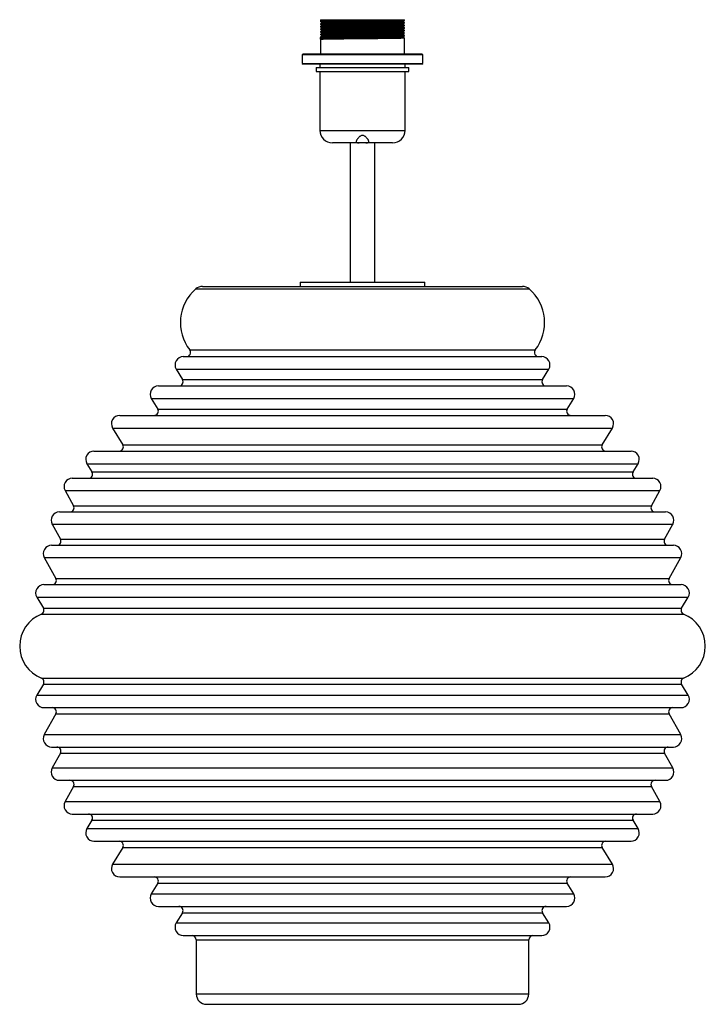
# Paper-space layout '_Derecha' of a CAD drawing. Header units: millimetres. Extents: x -165 to 165, y 9 to 483.
import ezdxf

# ---------------------------------------------------------------- set-up
doc = ezdxf.new("R2010")
doc.units = ezdxf.units.MM

psp = doc.layouts.new('_Derecha')

# ---------------------------------------------------------------- linework, layer by layer
at = {"color": 7, "linetype": 'Continuous', "lineweight": 25}
for p, q in [((-20.3, 483.46), (-20.3, 482.52)), ((-20.3, 483.46), (20.3, 483.46)), ((-20.3, 481.43), (-20.3, 481.27)), ((-20.3, 480.18), (-20.3, 480.02)), ((-19.62, 482.13), (-19.62, 481.82)), ((-19.62, 480.88), (-19.62, 480.57)), ((-19.62, 479.63), (-19.62, 479.32)), ((19.62, 482.44), (19.62, 482.76)), ((19.62, 481.19), (19.62, 481.51)), ((19.62, 479.94), (19.62, 480.26)), ((19.62, 478.69), (19.62, 479.01)), ((20.3, 483.15), (20.3, 483.46)), ((20.3, 481.9), (20.3, 482.05)), ((20.3, 480.65), (20.3, 480.8)), ((20.3, 479.4), (20.3, 479.55)), ((-20.3, 478.93), (-20.3, 478.77)), ((-20.3, 477.68), (-20.3, 477.52)), ((-20.3, 476.43), (-20.3, 476.27)), ((-20.3, 475.18), (-20.3, 475.02)), ((-20.17, 474.01), (-20.17, 474.95)), ((-19.62, 478.38), (-19.62, 478.07)), ((-19.62, 477.13), (-19.62, 476.82)), ((-19.62, 475.88), (-19.62, 475.57)), ((-19.62, 474.63), (-19.62, 474.32)), ((19.62, 477.44), (19.62, 477.76)), ((19.62, 476.19), (19.62, 476.51)), ((19.62, 474.94), (19.62, 475.26)), ((20.3, 478.15), (20.3, 478.3)), ((20.3, 476.9), (20.3, 477.05)), ((20.3, 475.65), (20.3, 475.8)), ((20.3, 467), (20.3, 474.55)), ((-20.3, 473.93), (-20.3, 467)), ((-28.58, 467), (-29, 466.58)), ((-29, 466.58), (-29, 462.42)), ((29, 466.58), (-29, 466.58)), ((-28.58, 467), (28.58, 467)), ((29, 466.58), (28.58, 467)), ((29, 462.42), (29, 466.58)), ((-29, 462.42), (-28.58, 462)), ((-29, 462.42), (29, 462.42)), ((28.58, 462), (-28.58, 462)), ((-22.25, 460.5), (-22.25, 458.55)), ((-22.25, 460.5), (22.25, 460.5)), ((-20.5, 462), (-20.5, 460.5)), ((20.5, 460.5), (20.5, 462)), ((22.25, 458.55), (22.25, 460.5)), ((28.58, 462), (29, 462.42)), ((-22.25, 458.55), (22.25, 458.55)), ((-20.5, 458.55), (-20.5, 430.15)), ((20.5, 430.15), (20.5, 458.55)), ((14.5, 424.15), (-14.5, 424.15)), ((-6, 424.15), (-6, 357)), ((6, 357), (6, 424.15)), ((-30, 357), (-30, 355)), ((-30, 357), (30, 357)), ((30, 355), (30, 357)), ((-77.07, 355), (77.07, 355)), ((-86.33, 321.17), (86.33, 321.17)), ((-89.75, 315.09), (-86.73, 310.12)), ((86.73, 310.12), (89.75, 315.09)), ((-98.32, 307.08), (98.32, 307.08)), ((-101.74, 301), (-98.65, 295.93)), ((98.65, 295.93), (101.74, 301)), ((-116.97, 292.89), (116.97, 292.89)), ((-120.39, 286.81), (-115.48, 278.75)), ((115.48, 278.75), (120.39, 286.81)), ((-129.36, 275.71), (129.36, 275.71)), ((-132.78, 269.63), (-130.35, 265.64)), ((130.35, 265.64), (132.78, 269.63)), ((-139.8, 262.6), (139.8, 262.6)), ((-143.29, 256.65), (-139.21, 249.34)), ((139.21, 249.34), (143.29, 256.65)), ((-146.02, 246.36), (146.02, 246.36)), ((-149.51, 240.42), (-145.56, 233.32)), ((145.56, 233.32), (149.51, 240.42)), ((-149.83, 230.34), (149.83, 230.34)), ((-153.32, 224.4), (-147.72, 214.35)), ((147.72, 214.35), (153.32, 224.4)), ((-153.47, 211.38), (153.47, 211.38)), ((-156.89, 205.3), (-153.74, 200.12)), ((153.74, 200.12), (156.89, 205.3)), ((-153.74, 163.4), (-156.89, 158.21)), ((156.89, 158.21), (153.74, 163.4)), ((-153.47, 152.14), (153.47, 152.14)), ((-147.72, 149.16), (-153.32, 139.12)), ((153.32, 139.12), (147.72, 149.16)), ((-149.83, 133.17), (149.83, 133.17)), ((-145.56, 130.2), (-149.51, 123.1)), ((149.51, 123.1), (145.56, 130.2)), ((-146.02, 117.15), (146.02, 117.15)), ((-139.21, 114.18), (-143.29, 106.86)), ((143.29, 106.86), (139.21, 114.18)), ((-139.8, 100.91), (139.8, 100.91)), ((-130.35, 97.87), (-132.78, 93.89)), ((132.78, 93.89), (130.35, 97.87)), ((-129.36, 87.81), (129.36, 87.81)), ((-115.48, 84.77), (-120.39, 76.71)), ((120.39, 76.71), (115.48, 84.77)), ((-116.97, 70.63), (116.97, 70.63)), ((-98.65, 67.59), (-101.74, 62.51)), ((101.74, 62.51), (98.65, 67.59)), ((-98.32, 56.43), (98.32, 56.43)), ((-86.73, 53.39), (-89.75, 48.43)), ((89.75, 48.43), (86.73, 53.39)), ((-86.33, 42.35), (86.33, 42.35)), ((-80.12, 40.35), (-80.12, 14.26)), ((80.12, 14.26), (80.12, 40.35)), ((-75.12, 9.26), (75.12, 9.26))]:
    psp.add_line(p, q, dxfattribs=at)
at = {"color": 8, "linetype": 'Continuous', "lineweight": 25}
for p, q in [((-20.5, 430.15), (20.5, 430.15)), ((-80.37, 353.76), (80.37, 353.76)), ((-83.2, 324.39), (83.2, 324.39)), ((-89.75, 315.09), (89.75, 315.09)), ((-86.73, 310.12), (86.73, 310.12)), ((-101.74, 301), (101.74, 301)), ((-98.65, 295.93), (98.65, 295.93)), ((-120.39, 286.81), (120.39, 286.81)), ((-115.48, 278.75), (115.48, 278.75)), ((-132.78, 269.63), (132.78, 269.63)), ((-130.35, 265.64), (130.35, 265.64)), ((-143.29, 256.65), (143.29, 256.65)), ((-139.21, 249.34), (139.21, 249.34)), ((-149.51, 240.42), (149.51, 240.42)), ((-145.56, 233.32), (145.56, 233.32)), ((-153.32, 224.4), (153.32, 224.4)), ((-147.72, 214.35), (147.72, 214.35)), ((-156.89, 205.3), (156.89, 205.3)), ((-153.74, 200.12), (153.74, 200.12)), ((-154.7, 197.22), (154.7, 197.22)), ((-154.7, 166.29), (154.7, 166.29)), ((-153.74, 163.4), (153.74, 163.4)), ((-156.89, 158.21), (156.89, 158.21)), ((-147.72, 149.16), (147.72, 149.16)), ((-153.32, 139.12), (153.32, 139.12)), ((-145.56, 130.2), (145.56, 130.2)), ((-149.51, 123.1), (149.51, 123.1)), ((-139.21, 114.18), (139.21, 114.18)), ((-143.29, 106.86), (143.29, 106.86)), ((-130.35, 97.87), (130.35, 97.87)), ((-132.78, 93.89), (132.78, 93.89)), ((-115.48, 84.77), (115.48, 84.77)), ((-120.39, 76.71), (120.39, 76.71)), ((-98.65, 67.59), (98.65, 67.59)), ((-101.74, 62.51), (101.74, 62.51)), ((-86.73, 53.39), (86.73, 53.39)), ((-89.75, 48.43), (89.75, 48.43)), ((-80.12, 40.35), (80.12, 40.35)), ((-80.12, 14.26), (80.12, 14.26))]:
    psp.add_line(p, q, dxfattribs=at)
at = {"color": 7, "linetype": 'Continuous', "lineweight": 25}
for centre, radius, start, end in [((-14.5, 430.15), 6, 180, 270), ((14.5, 430.15), 6, 270, 0), ((-66.2, 337.57), 21.52, 131.1917, 217.7722), ((-77.07, 350), 5, 90, 131.1917), ((77.07, 350), 5, 48.8083, 90), ((66.2, 337.57), 21.52, 322.2278, 48.8083), ((-84.79, 323.17), 2, 270, 37.7722), ((84.79, 323.17), 2, 142.2278, 270), ((-86.33, 317.17), 4, 90, 211.3041), ((86.33, 317.17), 4, 328.6959, 90), ((-88.44, 309.08), 2, 270, 31.3041), ((88.44, 309.08), 2, 148.6959, 270), ((-98.32, 303.08), 4, 90, 211.3041), ((98.32, 303.08), 4, 328.6959, 90), ((-100.36, 294.89), 2, 270, 31.3041), ((100.36, 294.89), 2, 148.6959, 270), ((-116.97, 288.89), 4, 90, 211.3041), ((116.97, 288.89), 4, 328.6959, 90), ((-129.36, 271.71), 4, 90, 211.3041), ((-117.19, 277.71), 2, 270, 31.3041), ((117.19, 277.71), 2, 148.6959, 270), ((129.36, 271.71), 4, 328.6959, 90), ((-132.06, 264.6), 2, 270, 31.3041), ((132.06, 264.6), 2, 148.6959, 270), ((-139.8, 258.6), 4, 90, 209.1359), ((139.8, 258.6), 4, 330.8641, 90), ((-140.96, 248.36), 2, 270, 29.1359), ((140.96, 248.36), 2, 150.8641, 270), ((-146.02, 242.36), 4, 90, 209.1359), ((146.02, 242.36), 4, 330.8641, 90), ((-147.3, 232.34), 2, 270, 29.1359), ((147.3, 232.34), 2, 150.8641, 270), ((-149.83, 226.34), 4, 90, 209.1359), ((149.83, 226.34), 4, 330.8641, 90), ((-149.47, 213.38), 2, 270, 29.1359), ((149.47, 213.38), 2, 150.8641, 270), ((-153.47, 207.38), 4, 90, 211.3041), ((153.47, 207.38), 4, 328.6959, 90), ((-155.45, 199.08), 2, 291.8705, 31.3041), ((155.45, 199.08), 2, 148.6959, 248.1295), ((-148.5, 181.76), 16.66, 111.8705, 248.1295), ((148.5, 181.76), 16.66, 291.8705, 68.1295), ((-155.45, 164.44), 2, 328.6959, 68.1295), ((155.45, 164.44), 2, 111.8705, 211.3041), ((-153.47, 156.14), 4, 148.6959, 270), ((153.47, 156.14), 4, 270, 31.3041), ((-149.47, 150.14), 2, 330.8641, 90), ((149.47, 150.14), 2, 90, 209.1359), ((-149.83, 137.17), 4, 150.8641, 270), ((149.83, 137.17), 4, 270, 29.1359), ((-147.3, 131.17), 2, 330.8641, 90), ((147.3, 131.17), 2, 90, 209.1359), ((-146.02, 121.15), 4, 150.8641, 270), ((146.02, 121.15), 4, 270, 29.1359), ((-140.96, 115.15), 2, 330.8641, 90), ((140.96, 115.15), 2, 90, 209.1359), ((-139.8, 104.91), 4, 150.8641, 270), ((139.8, 104.91), 4, 270, 29.1359), ((-132.06, 98.91), 2, 328.6959, 90), ((132.06, 98.91), 2, 90, 211.3041), ((-129.36, 91.81), 4, 148.6959, 270), ((129.36, 91.81), 4, 270, 31.3041), ((-117.19, 85.81), 2, 328.6959, 90), ((117.19, 85.81), 2, 90, 211.3041), ((-116.97, 74.63), 4, 148.6959, 270), ((116.97, 74.63), 4, 270, 31.3041), ((-100.36, 68.63), 2, 328.6959, 90), ((100.36, 68.63), 2, 90, 211.3041), ((-98.32, 60.43), 4, 148.6959, 270), ((98.32, 60.43), 4, 270, 31.3041), ((-88.44, 54.43), 2, 328.6959, 90), ((88.44, 54.43), 2, 90, 211.3041), ((-86.33, 46.35), 4, 148.6959, 270), ((86.33, 46.35), 4, 270, 31.3041), ((-82.12, 40.35), 2, 0, 90), ((82.12, 40.35), 2, 90, 180), ((-75.12, 14.26), 5, 180, 270), ((75.12, 14.26), 5, 270, 0)]:
    psp.add_arc(centre, radius, start, end, dxfattribs=at)
for points, knots in [([(-20.3, 482.52), (-20.18, 482.45), (-19.96, 482.32), (-19.74, 482.19), (-19.62, 482.13)], [0, 0, 0, 0, 0.502006, 1, 1, 1, 1]), ([(-19.62, 481.82), (-19.73, 481.76), (-19.96, 481.63), (-20.18, 481.5), (-20.3, 481.43)], [0, 0, 0, 0, 0.499999, 1, 1, 1, 1]), ([(-20.3, 481.27), (-20.18, 481.2), (-19.96, 481.07), (-19.74, 480.94), (-19.62, 480.88)], [0, 0, 0, 0, 0.502006, 1, 1, 1, 1]), ([(-19.62, 480.57), (-19.73, 480.51), (-19.96, 480.38), (-20.18, 480.25), (-20.3, 480.18)], [0, 0, 0, 0, 0.4999992, 1, 1, 1, 1]), ([(-20.3, 480.02), (-20.18, 479.95), (-19.96, 479.82), (-19.74, 479.69), (-19.62, 479.63)], [0, 0, 0, 0, 0.502006, 1, 1, 1, 1]), ([(-19.62, 479.32), (-19.73, 479.26), (-19.96, 479.13), (-20.18, 479), (-20.3, 478.93)], [0, 0, 0, 0, 0.499999, 1, 1, 1, 1]), ([(20.23, 483.14), (20.17, 483.13), (20.04, 483.11), (18.65, 483.06), (16.37, 483.02), (13.27, 482.98), (9.53, 482.93), (5.3, 482.89), (0.83, 482.84), (-3.67, 482.8), (-8.01, 482.75), (-11.96, 482.71), (-15.3, 482.67), (-17.93, 482.62), (-19.61, 482.58), (-20.36, 482.54), (-20.23, 482.53), (-20.2, 482.52)], [0, 0, 0, 0, 0.058571, 0.130169, 0.201526, 0.271315, 0.342297, 0.414007, 0.484678, 0.554645, 0.626176, 0.697629, 0.767493, 0.838321, 0.910038, 0.980876, 1, 1, 1, 1]), ([(20.26, 482.05), (20.2, 482.04), (20.07, 482.01), (18.65, 481.97), (16.36, 481.92), (13.27, 481.88), (9.53, 481.84), (5.3, 481.79), (0.83, 481.75), (-3.67, 481.71), (-8.01, 481.66), (-11.96, 481.62), (-15.3, 481.57), (-17.93, 481.53), (-19.61, 481.48), (-20.36, 481.45), (-20.23, 481.43), (-20.2, 481.43)], [0, 0, 0, 0, 0.063443, 0.13467, 0.205658, 0.275086, 0.345701, 0.417039, 0.487345, 0.55695, 0.62811, 0.699194, 0.768696, 0.839158, 0.910503, 0.980975, 1, 1, 1, 1]), ([(20.23, 481.89), (20.17, 481.88), (20.04, 481.86), (18.65, 481.81), (16.37, 481.77), (13.27, 481.73), (9.53, 481.68), (5.3, 481.64), (0.83, 481.59), (-3.67, 481.55), (-8.01, 481.5), (-11.96, 481.46), (-15.3, 481.42), (-17.93, 481.37), (-19.61, 481.33), (-20.36, 481.29), (-20.23, 481.28), (-20.2, 481.27)], [0, 0, 0, 0, 0.058571, 0.130169, 0.201526, 0.271315, 0.342297, 0.414007, 0.484678, 0.554645, 0.626176, 0.697629, 0.767493, 0.838321, 0.910038, 0.980876, 1, 1, 1, 1]), ([(20.26, 480.8), (20.2, 480.79), (20.07, 480.76), (18.65, 480.72), (16.36, 480.67), (13.27, 480.63), (9.53, 480.59), (5.3, 480.54), (0.83, 480.5), (-3.67, 480.46), (-8.01, 480.41), (-11.96, 480.37), (-15.3, 480.32), (-17.93, 480.28), (-19.61, 480.23), (-20.36, 480.2), (-20.23, 480.18), (-20.2, 480.18)], [0, 0, 0, 0, 0.063443, 0.13467, 0.205658, 0.275086, 0.345701, 0.417039, 0.487345, 0.55695, 0.62811, 0.699194, 0.768696, 0.839158, 0.910503, 0.980975, 1, 1, 1, 1]), ([(20.23, 480.64), (20.17, 480.63), (20.04, 480.61), (18.65, 480.56), (16.37, 480.52), (13.27, 480.48), (9.53, 480.43), (5.3, 480.39), (0.83, 480.34), (-3.67, 480.3), (-8.01, 480.25), (-11.96, 480.21), (-15.3, 480.17), (-17.93, 480.12), (-19.61, 480.08), (-20.36, 480.04), (-20.23, 480.03), (-20.2, 480.02)], [0, 0, 0, 0, 0.058571, 0.130169, 0.201526, 0.271315, 0.342297, 0.414007, 0.484678, 0.554645, 0.626176, 0.697629, 0.767493, 0.838321, 0.910038, 0.980876, 1, 1, 1, 1]), ([(20.26, 479.55), (20.2, 479.54), (20.07, 479.51), (18.65, 479.47), (16.36, 479.42), (13.27, 479.38), (9.53, 479.34), (5.3, 479.29), (0.83, 479.25), (-3.67, 479.21), (-8.01, 479.16), (-11.96, 479.12), (-15.3, 479.07), (-17.93, 479.03), (-19.61, 478.98), (-20.36, 478.95), (-20.23, 478.93), (-20.2, 478.93)], [0, 0, 0, 0, 0.063443, 0.13467, 0.205658, 0.275086, 0.345701, 0.417039, 0.487345, 0.55695, 0.62811, 0.699194, 0.768696, 0.839158, 0.910503, 0.980975, 1, 1, 1, 1]), ([(20.23, 479.39), (20.17, 479.38), (20.04, 479.36), (18.65, 479.31), (16.37, 479.27), (13.27, 479.23), (9.53, 479.18), (5.3, 479.14), (0.83, 479.09), (-3.67, 479.05), (-8.01, 479), (-11.96, 478.96), (-15.3, 478.92), (-17.93, 478.87), (-19.61, 478.83), (-20.36, 478.79), (-20.23, 478.78), (-20.2, 478.77)], [0, 0, 0, 0, 0.058571, 0.130169, 0.201526, 0.271315, 0.342297, 0.414007, 0.484678, 0.554645, 0.626176, 0.697629, 0.767493, 0.838321, 0.910038, 0.980876, 1, 1, 1, 1]), ([(19.58, 482.44), (19.53, 482.43), (19.4, 482.4), (18.03, 482.36), (15.82, 482.31), (12.83, 482.27), (9.21, 482.23), (5.12, 482.18), (0.8, 482.14), (-3.55, 482.1), (-7.75, 482.05), (-11.56, 482.01), (-14.79, 481.96), (-17.34, 481.92), (-18.95, 481.87), (-19.68, 481.84), (-19.57, 481.83), (-19.55, 481.82)], [0, 0, 0, 0, 0.063794, 0.135401, 0.206768, 0.276566, 0.347557, 0.419276, 0.489957, 0.559933, 0.631473, 0.702936, 0.772808, 0.843646, 0.915372, 0.986219, 1, 1, 1, 1]), ([(19.58, 481.19), (19.53, 481.18), (19.4, 481.15), (18.03, 481.11), (15.82, 481.06), (12.83, 481.02), (9.21, 480.98), (5.12, 480.93), (0.8, 480.89), (-3.55, 480.85), (-7.75, 480.8), (-11.56, 480.76), (-14.79, 480.71), (-17.34, 480.67), (-18.95, 480.62), (-19.68, 480.59), (-19.57, 480.58), (-19.55, 480.57)], [0, 0, 0, 0, 0.0637936, 0.1354008, 0.2067678, 0.2765659, 0.3475574, 0.4192764, 0.4899566, 0.5599328, 0.6314727, 0.7029357, 0.7728082, 0.8436459, 0.9153719, 0.9862192, 1, 1, 1, 1]), ([(19.58, 479.94), (19.53, 479.93), (19.4, 479.9), (18.03, 479.86), (15.82, 479.81), (12.83, 479.77), (9.21, 479.73), (5.12, 479.68), (0.8, 479.64), (-3.55, 479.6), (-7.75, 479.55), (-11.56, 479.51), (-14.79, 479.46), (-17.34, 479.42), (-18.95, 479.37), (-19.68, 479.34), (-19.57, 479.33), (-19.55, 479.32)], [0, 0, 0, 0, 0.063794, 0.135401, 0.206768, 0.276566, 0.347557, 0.419276, 0.489957, 0.559933, 0.631473, 0.702936, 0.772808, 0.843646, 0.915372, 0.986219, 1, 1, 1, 1]), ([(19.56, 482.75), (19.5, 482.74), (19.37, 482.72), (18.03, 482.67), (15.82, 482.63), (12.82, 482.59), (9.21, 482.54), (5.12, 482.5), (0.8, 482.45), (-3.55, 482.41), (-7.75, 482.36), (-11.56, 482.32), (-14.79, 482.28), (-17.33, 482.23), (-18.96, 482.19), (-19.69, 482.15), (-19.56, 482.14), (-19.53, 482.13)], [0, 0, 0, 0, 0.058549, 0.130148, 0.201507, 0.271298, 0.342282, 0.413993, 0.484666, 0.554635, 0.626167, 0.697622, 0.767487, 0.838317, 0.910036, 0.980875, 1, 1, 1, 1]), ([(19.56, 481.5), (19.5, 481.49), (19.37, 481.47), (18.03, 481.42), (15.82, 481.38), (12.82, 481.34), (9.21, 481.29), (5.12, 481.25), (0.8, 481.2), (-3.55, 481.16), (-7.75, 481.11), (-11.56, 481.07), (-14.79, 481.03), (-17.33, 480.98), (-18.96, 480.94), (-19.69, 480.9), (-19.56, 480.89), (-19.53, 480.88)], [0, 0, 0, 0, 0.058549, 0.130148, 0.201507, 0.271298, 0.342282, 0.413993, 0.484666, 0.554635, 0.626167, 0.697622, 0.767487, 0.838317, 0.910036, 0.980875, 1, 1, 1, 1]), ([(19.56, 480.25), (19.5, 480.24), (19.37, 480.22), (18.03, 480.17), (15.82, 480.13), (12.82, 480.09), (9.21, 480.04), (5.12, 480), (0.8, 479.95), (-3.55, 479.91), (-7.75, 479.86), (-11.56, 479.82), (-14.79, 479.78), (-17.33, 479.73), (-18.96, 479.69), (-19.69, 479.65), (-19.56, 479.64), (-19.53, 479.63)], [0, 0, 0, 0, 0.0585485, 0.130148, 0.2015074, 0.271298, 0.3422819, 0.4139932, 0.4846659, 0.5546345, 0.6261668, 0.6976222, 0.7674871, 0.8383172, 0.9100356, 0.9808752, 1, 1, 1, 1]), ([(19.56, 479), (19.5, 478.99), (19.37, 478.97), (18.03, 478.92), (15.82, 478.88), (12.82, 478.84), (9.21, 478.79), (5.12, 478.75), (0.8, 478.7), (-3.55, 478.66), (-7.75, 478.61), (-11.56, 478.57), (-14.79, 478.53), (-17.33, 478.48), (-18.96, 478.44), (-19.69, 478.4), (-19.56, 478.39), (-19.53, 478.38)], [0, 0, 0, 0, 0.058549, 0.130148, 0.201507, 0.271298, 0.342282, 0.413993, 0.484666, 0.554635, 0.626167, 0.697622, 0.767487, 0.838317, 0.910036, 0.980875, 1, 1, 1, 1]), ([(19.62, 482.75), (19.73, 482.82), (19.96, 482.95), (20.18, 483.08), (20.3, 483.14)], [0, 0, 0, 0, 0.499999, 1, 1, 1, 1]), ([(20.3, 482.06), (20.18, 482.12), (19.96, 482.25), (19.74, 482.38), (19.62, 482.45)], [0, 0, 0, 0, 0.502006, 1, 1, 1, 1]), ([(19.62, 481.5), (19.73, 481.57), (19.96, 481.7), (20.18, 481.83), (20.3, 481.89)], [0, 0, 0, 0, 0.4999992, 1, 1, 1, 1]), ([(20.3, 480.81), (20.18, 480.87), (19.96, 481), (19.74, 481.13), (19.62, 481.2)], [0, 0, 0, 0, 0.502006, 1, 1, 1, 1]), ([(19.62, 480.25), (19.73, 480.32), (19.96, 480.45), (20.18, 480.58), (20.3, 480.64)], [0, 0, 0, 0, 0.4999992, 1, 1, 1, 1]), ([(20.3, 479.56), (20.18, 479.62), (19.96, 479.75), (19.74, 479.88), (19.62, 479.95)], [0, 0, 0, 0, 0.502006, 1, 1, 1, 1]), ([(19.62, 479), (19.73, 479.07), (19.96, 479.2), (20.18, 479.33), (20.3, 479.39)], [0, 0, 0, 0, 0.4999992, 1, 1, 1, 1]), ([(-20.3, 478.77), (-20.18, 478.7), (-19.96, 478.57), (-19.74, 478.44), (-19.62, 478.38)], [0, 0, 0, 0, 0.502006, 1, 1, 1, 1]), ([(-19.62, 478.07), (-19.73, 478.01), (-19.96, 477.88), (-20.18, 477.75), (-20.3, 477.68)], [0, 0, 0, 0, 0.4999992, 1, 1, 1, 1]), ([(-20.3, 477.52), (-20.18, 477.45), (-19.96, 477.32), (-19.74, 477.19), (-19.62, 477.13)], [0, 0, 0, 0, 0.502006, 1, 1, 1, 1]), ([(-19.62, 476.82), (-19.73, 476.76), (-19.96, 476.63), (-20.18, 476.5), (-20.3, 476.43)], [0, 0, 0, 0, 0.4999992, 1, 1, 1, 1]), ([(-20.3, 476.27), (-20.18, 476.2), (-19.96, 476.07), (-19.74, 475.94), (-19.62, 475.88)], [0, 0, 0, 0, 0.502006, 1, 1, 1, 1]), ([(-19.62, 475.57), (-19.73, 475.51), (-19.96, 475.38), (-20.18, 475.25), (-20.3, 475.18)], [0, 0, 0, 0, 0.4999992, 1, 1, 1, 1]), ([(-20.3, 475.02), (-20.18, 474.95), (-19.96, 474.82), (-19.74, 474.69), (-19.62, 474.63)], [0, 0, 0, 0, 0.502006, 1, 1, 1, 1]), ([(-19.62, 474.32), (-19.73, 474.26), (-19.96, 474.13), (-20.18, 474), (-20.3, 473.93)], [0, 0, 0, 0, 0.4999992, 1, 1, 1, 1]), ([(20.26, 478.3), (20.2, 478.29), (20.07, 478.26), (18.65, 478.22), (16.36, 478.17), (13.27, 478.13), (9.53, 478.09), (5.3, 478.04), (0.83, 478), (-3.67, 477.96), (-8.01, 477.91), (-11.96, 477.87), (-15.3, 477.82), (-17.93, 477.78), (-19.61, 477.73), (-20.36, 477.7), (-20.23, 477.68), (-20.2, 477.68)], [0, 0, 0, 0, 0.063443, 0.13467, 0.205658, 0.275086, 0.345701, 0.417039, 0.487345, 0.55695, 0.62811, 0.699194, 0.768696, 0.839158, 0.910503, 0.980975, 1, 1, 1, 1]), ([(20.23, 478.14), (20.17, 478.13), (20.04, 478.11), (18.65, 478.06), (16.37, 478.02), (13.27, 477.98), (9.53, 477.93), (5.3, 477.89), (0.83, 477.84), (-3.67, 477.8), (-8.01, 477.75), (-11.96, 477.71), (-15.3, 477.67), (-17.93, 477.62), (-19.61, 477.58), (-20.36, 477.54), (-20.23, 477.53), (-20.2, 477.52)], [0, 0, 0, 0, 0.058571, 0.130169, 0.201526, 0.271315, 0.342297, 0.414007, 0.484678, 0.554645, 0.626176, 0.697629, 0.767493, 0.838321, 0.910038, 0.980876, 1, 1, 1, 1]), ([(20.26, 477.05), (20.2, 477.04), (20.07, 477.01), (18.65, 476.97), (16.36, 476.92), (13.27, 476.88), (9.53, 476.84), (5.3, 476.79), (0.83, 476.75), (-3.67, 476.71), (-8.01, 476.66), (-11.96, 476.62), (-15.3, 476.57), (-17.93, 476.53), (-19.61, 476.48), (-20.36, 476.45), (-20.23, 476.43), (-20.2, 476.43)], [0, 0, 0, 0, 0.063443, 0.13467, 0.205658, 0.275086, 0.345701, 0.417039, 0.487345, 0.55695, 0.62811, 0.699194, 0.768696, 0.839158, 0.910503, 0.980975, 1, 1, 1, 1]), ([(20.23, 476.89), (20.17, 476.88), (20.04, 476.86), (18.65, 476.81), (16.37, 476.77), (13.27, 476.73), (9.53, 476.68), (5.3, 476.64), (0.83, 476.59), (-3.67, 476.55), (-8.01, 476.5), (-11.96, 476.46), (-15.3, 476.42), (-17.93, 476.37), (-19.61, 476.33), (-20.36, 476.29), (-20.23, 476.28), (-20.2, 476.27)], [0, 0, 0, 0, 0.058571, 0.130169, 0.201526, 0.271315, 0.342297, 0.414007, 0.484678, 0.554645, 0.626176, 0.697629, 0.767493, 0.838321, 0.910038, 0.980876, 1, 1, 1, 1]), ([(20.26, 475.8), (20.2, 475.79), (20.07, 475.76), (18.65, 475.72), (16.36, 475.67), (13.27, 475.63), (9.53, 475.59), (5.3, 475.54), (0.83, 475.5), (-3.67, 475.46), (-8.01, 475.41), (-11.96, 475.37), (-15.3, 475.32), (-17.93, 475.28), (-19.61, 475.23), (-20.36, 475.2), (-20.23, 475.18), (-20.2, 475.18)], [0, 0, 0, 0, 0.063443, 0.13467, 0.205658, 0.275086, 0.345701, 0.417039, 0.487345, 0.55695, 0.62811, 0.699194, 0.768696, 0.839158, 0.910503, 0.980975, 1, 1, 1, 1]), ([(20.23, 475.64), (20.17, 475.63), (20.04, 475.61), (18.65, 475.56), (16.37, 475.52), (13.27, 475.48), (9.53, 475.43), (5.3, 475.39), (0.83, 475.34), (-3.67, 475.3), (-8.01, 475.25), (-11.96, 475.21), (-15.3, 475.17), (-17.93, 475.12), (-19.62, 475.08), (-20.33, 475.04), (-20.25, 475.03), (-20.23, 475.02)], [0, 0, 0, 0, 0.058569, 0.130165, 0.20152, 0.271307, 0.342287, 0.413995, 0.484664, 0.554629, 0.626157, 0.697609, 0.76747, 0.838296, 0.910011, 0.980847, 1, 1, 1, 1]), ([(20.26, 474.55), (20.2, 474.54), (20.07, 474.51), (18.65, 474.47), (16.36, 474.42), (13.27, 474.38), (9.53, 474.34), (5.3, 474.29), (0.83, 474.25), (-3.67, 474.21), (-8.01, 474.16), (-11.96, 474.12), (-15.3, 474.07), (-17.93, 474.03), (-19.62, 473.98), (-20.33, 473.95), (-20.25, 473.93), (-20.23, 473.93)], [0, 0, 0, 0, 0.063441, 0.134666, 0.205652, 0.275078, 0.345691, 0.417027, 0.48733, 0.556933, 0.628092, 0.699174, 0.768673, 0.839133, 0.910477, 0.980946, 1, 1, 1, 1]), ([(19.58, 478.69), (19.53, 478.68), (19.4, 478.65), (18.03, 478.61), (15.82, 478.56), (12.83, 478.52), (9.21, 478.48), (5.12, 478.43), (0.8, 478.39), (-3.55, 478.35), (-7.75, 478.3), (-11.56, 478.26), (-14.79, 478.21), (-17.34, 478.17), (-18.95, 478.12), (-19.68, 478.09), (-19.57, 478.08), (-19.55, 478.07)], [0, 0, 0, 0, 0.063794, 0.135401, 0.206768, 0.276566, 0.347557, 0.419276, 0.489957, 0.559933, 0.631473, 0.702936, 0.772808, 0.843646, 0.915372, 0.986219, 1, 1, 1, 1]), ([(19.58, 477.44), (19.53, 477.43), (19.4, 477.4), (18.03, 477.36), (15.82, 477.31), (12.83, 477.27), (9.21, 477.23), (5.12, 477.18), (0.8, 477.14), (-3.55, 477.1), (-7.75, 477.05), (-11.56, 477.01), (-14.79, 476.96), (-17.34, 476.92), (-18.95, 476.87), (-19.68, 476.84), (-19.57, 476.83), (-19.55, 476.82)], [0, 0, 0, 0, 0.063794, 0.135401, 0.206768, 0.276566, 0.347557, 0.419276, 0.489957, 0.559933, 0.631473, 0.702936, 0.772808, 0.843646, 0.915372, 0.986219, 1, 1, 1, 1]), ([(19.58, 476.19), (19.53, 476.18), (19.4, 476.15), (18.03, 476.11), (15.82, 476.06), (12.83, 476.02), (9.21, 475.98), (5.12, 475.93), (0.8, 475.89), (-3.55, 475.85), (-7.75, 475.8), (-11.56, 475.76), (-14.79, 475.71), (-17.34, 475.67), (-18.95, 475.62), (-19.68, 475.59), (-19.57, 475.58), (-19.55, 475.57)], [0, 0, 0, 0, 0.063794, 0.135401, 0.206768, 0.276566, 0.347557, 0.419276, 0.489957, 0.559933, 0.631473, 0.702936, 0.772808, 0.843646, 0.915372, 0.986219, 1, 1, 1, 1]), ([(19.56, 477.75), (19.5, 477.74), (19.37, 477.72), (18.03, 477.67), (15.82, 477.63), (12.82, 477.59), (9.21, 477.54), (5.12, 477.5), (0.8, 477.45), (-3.55, 477.41), (-7.75, 477.36), (-11.56, 477.32), (-14.79, 477.28), (-17.33, 477.23), (-18.96, 477.19), (-19.69, 477.15), (-19.56, 477.14), (-19.53, 477.13)], [0, 0, 0, 0, 0.058549, 0.130148, 0.201507, 0.271298, 0.342282, 0.413993, 0.484666, 0.554635, 0.626167, 0.697622, 0.767487, 0.838317, 0.910036, 0.980875, 1, 1, 1, 1]), ([(19.56, 476.5), (19.5, 476.49), (19.37, 476.47), (18.03, 476.42), (15.82, 476.38), (12.82, 476.34), (9.21, 476.29), (5.12, 476.25), (0.8, 476.2), (-3.55, 476.16), (-7.75, 476.11), (-11.56, 476.07), (-14.79, 476.03), (-17.33, 475.98), (-18.96, 475.94), (-19.69, 475.9), (-19.56, 475.89), (-19.53, 475.88)], [0, 0, 0, 0, 0.058549, 0.130148, 0.201507, 0.271298, 0.342282, 0.413993, 0.484666, 0.554635, 0.626167, 0.697622, 0.767487, 0.838317, 0.910036, 0.980875, 1, 1, 1, 1]), ([(19.56, 475.25), (19.5, 475.24), (19.37, 475.22), (18.03, 475.17), (15.82, 475.13), (12.82, 475.09), (9.21, 475.04), (5.12, 475), (0.8, 474.95), (-3.55, 474.91), (-7.75, 474.86), (-11.56, 474.82), (-14.79, 474.78), (-17.33, 474.73), (-18.97, 474.69), (-19.66, 474.65), (-19.57, 474.64), (-19.56, 474.63)], [0, 0, 0, 0, 0.058547, 0.130144, 0.201501, 0.27129, 0.342272, 0.413981, 0.484652, 0.554618, 0.626148, 0.697602, 0.767464, 0.838292, 0.910009, 0.980846, 1, 1, 1, 1]), ([(19.58, 474.94), (19.53, 474.93), (19.4, 474.9), (18.03, 474.86), (15.82, 474.81), (12.83, 474.77), (9.21, 474.73), (5.12, 474.68), (0.8, 474.64), (-3.55, 474.6), (-7.75, 474.55), (-11.56, 474.51), (-14.79, 474.46), (-17.33, 474.42), (-18.96, 474.37), (-19.65, 474.34), (-19.58, 474.33), (-19.57, 474.32)], [0, 0, 0, 0, 0.063791, 0.135396, 0.20676, 0.276555, 0.347544, 0.41926, 0.489938, 0.559911, 0.631448, 0.702909, 0.772779, 0.843614, 0.915337, 0.986181, 1, 1, 1, 1]), ([(20.3, 478.31), (20.18, 478.37), (19.96, 478.5), (19.74, 478.63), (19.62, 478.7)], [0, 0, 0, 0, 0.502006, 1, 1, 1, 1]), ([(19.62, 477.75), (19.73, 477.82), (19.96, 477.95), (20.18, 478.08), (20.3, 478.14)], [0, 0, 0, 0, 0.499999, 1, 1, 1, 1]), ([(20.3, 477.06), (20.18, 477.12), (19.96, 477.25), (19.74, 477.38), (19.62, 477.45)], [0, 0, 0, 0, 0.502006, 1, 1, 1, 1]), ([(19.62, 476.5), (19.73, 476.57), (19.96, 476.7), (20.18, 476.83), (20.3, 476.89)], [0, 0, 0, 0, 0.4999992, 1, 1, 1, 1]), ([(20.3, 475.81), (20.18, 475.87), (19.96, 476), (19.74, 476.13), (19.62, 476.2)], [0, 0, 0, 0, 0.502006, 1, 1, 1, 1]), ([(19.62, 475.25), (19.73, 475.32), (19.96, 475.45), (20.18, 475.58), (20.3, 475.64)], [0, 0, 0, 0, 0.4999992, 1, 1, 1, 1]), ([(20.3, 474.56), (20.18, 474.62), (19.96, 474.75), (19.74, 474.88), (19.62, 474.95)], [0, 0, 0, 0, 0.502006, 1, 1, 1, 1]), ([(1.53, 424.15), (1.85, 424.15), (2.13, 424.16), (2.47, 424.23), (2.57, 424.26), (2.74, 424.34), (2.81, 424.38), (2.91, 424.49), (2.95, 424.56), (3, 424.7), (3, 424.78), (2.99, 424.95), (2.98, 425.05), (2.92, 425.24), (2.88, 425.34), (2.78, 425.55), (2.72, 425.66), (2.58, 425.88), (2.5, 425.99), (2.25, 426.34), (2.04, 426.57), (1.7, 426.91), (1.58, 427.02), (1.32, 427.23), (1.18, 427.33), (0.88, 427.52), (0.72, 427.6), (0.37, 427.72), (0.19, 427.75), (-0.18, 427.75), (-0.36, 427.72), (-0.71, 427.6), (-0.87, 427.52), (-1.17, 427.34), (-1.31, 427.23), (-1.57, 427.02), (-1.7, 426.91), (-1.93, 426.68), (-2.04, 426.57), (-2.24, 426.34), (-2.33, 426.22), (-2.58, 425.88), (-2.73, 425.66), (-2.88, 425.34), (-2.92, 425.24), (-2.98, 425.05), (-2.99, 424.95), (-3, 424.78), (-3, 424.7), (-2.95, 424.56), (-2.91, 424.49), (-2.8, 424.38), (-2.74, 424.34), (-2.57, 424.26), (-2.47, 424.23), (-2.24, 424.18), (-2.12, 424.17), (-1.84, 424.15), (-1.69, 424.15), (-1.53, 424.15)], [0, 0, 0, 0, 0.0625, 0.0625, 0.09375, 0.09375, 0.125, 0.125, 0.15625, 0.15625, 0.1875, 0.1875, 0.21875, 0.21875, 0.25, 0.25, 0.28125, 0.28125, 0.3125, 0.3125, 0.375, 0.375, 0.40625, 0.40625, 0.4375, 0.4375, 0.46875, 0.46875, 0.5, 0.5, 0.53125, 0.53125, 0.5625, 0.5625, 0.59375, 0.59375, 0.625, 0.625, 0.65625, 0.65625, 0.6875, 0.6875, 0.75, 0.75, 0.78125, 0.78125, 0.8125, 0.8125, 0.84375, 0.84375, 0.875, 0.875, 0.90625, 0.90625, 0.9375, 0.9375, 0.96875, 0.96875, 1, 1, 1, 1])]:
    psp.add_open_spline(points, degree=3, knots=knots, dxfattribs=at)

doc.saveas('drawing.dxf')
